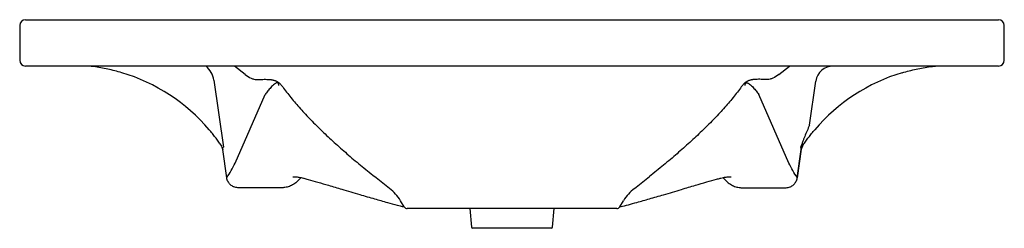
# Model space of a CAD drawing. Header units: millimetres. Extents: x 3600.904 to 3601.754, y 2494.793 to 2494.973.
import ezdxf

# ---------------------------------------------------------------- set-up
doc = ezdxf.new("R2010")
doc.units = ezdxf.units.MM
doc.layers.add('SANINDUSA', color=3, linetype='Continuous')

msp = doc.modelspace()

# ---------------------------------------------------------------- linework, layer by layer
at = {"layer": 'SANINDUSA'}
for p, q in [((3600.90888, 2494.97325), (3601.74888, 2494.97325)), ((3600.90388, 2494.96825), (3600.90388, 2494.93825)), ((3601.75388, 2494.93825), (3601.75388, 2494.96825)), ((3601.74888, 2494.93325), (3600.90888, 2494.93325)), ((3601.09846, 2494.92602), (3601.08928, 2494.93325)), ((3601.5593, 2494.92602), (3601.56848, 2494.93325)), ((3601.07144, 2494.92102), (3601.0797, 2494.86322)), ((3601.58573, 2494.88224), (3601.59117, 2494.92033)), ((3601.09001, 2494.84953), (3601.11566, 2494.90878)), ((3601.56776, 2494.84953), (3601.5421, 2494.90878)), ((3601.07754, 2494.86522), (3601.07776, 2494.86495)), ((3601.08265, 2494.83683), (3601.07919, 2494.86111)), ((3601.57854, 2494.86155), (3601.57501, 2494.83685)), ((3601.57511, 2494.83683), (3601.57858, 2494.86111)), ((3601.58, 2494.86495), (3601.57941, 2494.86437)), ((3601.58022, 2494.86522), (3601.58, 2494.86495)), ((3601.14676, 2494.83697), (3601.14518, 2494.83533)), ((3601.22322, 2494.82771), (3601.2103, 2494.83789)), ((3601.43454, 2494.82771), (3601.44746, 2494.83789)), ((3601.51101, 2494.83696), (3601.51258, 2494.83533)), ((3601.23592, 2494.81169), (3601.23263, 2494.81709)), ((3601.41928, 2494.81025), (3601.23848, 2494.81025)), ((3601.29239, 2494.81025), (3601.2938, 2494.79416)), ((3601.36396, 2494.79416), (3601.36537, 2494.81025)), ((3601.42184, 2494.81169), (3601.42513, 2494.81709)), ((3601.36296, 2494.79325), (3601.2948, 2494.79325))]:
    msp.add_line(p, q, dxfattribs=at)
at = {"layer": 'SANINDUSA', "flags": 128}
msp.add_lwpolyline([(3601.57501, 2494.83685), (3601.57503, 2494.83684), (3601.57505, 2494.83684), (3601.57507, 2494.83684), (3601.57508, 2494.83684), (3601.57509, 2494.83683), (3601.5751, 2494.83683), (3601.57511, 2494.83683), (3601.57511, 2494.83683)], dxfattribs=at)
at = {"layer": 'SANINDUSA'}
for centre, radius, start, end in [((3600.90888, 2494.96825), 0.005, 90, 180), ((3601.74888, 2494.96825), 0.005, 0, 90), ((3600.90888, 2494.93825), 0.005, 180, 270), ((3601.74888, 2494.93825), 0.005, 270, 0), ((3600.94638, 2494.77494), 0.15924, 40.49549, 73.35292), ((3601.71138, 2494.77494), 0.15924, 106.64708, 139.50451), ((3601.06961, 2494.85974), 0.00967, 8.14587, 32.59193), ((3601.58845, 2494.85955), 0.01, 145.46052, 171.8699), ((3601.58815, 2494.85974), 0.00967, 147.40807, 171.85413), ((3601.09255, 2494.83825), 0.01, 188.1301, 188.33623), ((3601.08278, 2494.8366), 0.000233, 96.14363, 120.89547), ((3601.57006, 2494.83755), 0.005, 351.66377, 351.8699), ((3601.57498, 2494.8366), 0.000233, 59.10453, 83.85637), ((3601.56521, 2494.83825), 0.01, 351.66377, 351.8699), ((3601.19846, 2494.79629), 0.04, 31.33026, 51.76311), ((3601.4593, 2494.79629), 0.04, 128.23689, 148.66974), ((3601.23848, 2494.81325), 0.003, 211.33026, 270), ((3601.41928, 2494.81325), 0.003, 270, 328.66974), ((3601.2948, 2494.79425), 0.001, 185, 270), ((3601.36296, 2494.79425), 0.001, 270, 355)]:
    msp.add_arc(centre, radius, start, end, dxfattribs=at)
for centre, major_axis, ratio, start_param, end_param in [((3601.05143, 2494.91825), (0.02021, 0), 0.989793, 0.139094, 0.848062), ((3601.60633, 2494.91825), (-0.01531, 0), 0.979989, 4.712389, 6.144091)]:
    msp.add_ellipse(centre, major_axis=major_axis, ratio=ratio, start_param=start_param, end_param=end_param, dxfattribs=at)
for points, knots in [([(3600.96726, 2494.9328), (3600.96722, 2494.9328), (3600.96713, 2494.93282), (3600.96613, 2494.93295), (3600.96467, 2494.93312), (3600.96367, 2494.93323), (3600.96345, 2494.93325), (3600.96342, 2494.93326)], [0, 0, 0, 0, 0.21363, 0.560277, 0.909587, 0.986186, 1, 1, 1, 1]), ([(3600.96772, 2494.93274), (3600.9676, 2494.93275), (3600.96748, 2494.93277), (3600.96731, 2494.93279), (3600.96726, 2494.9328), (3600.96726, 2494.9328)], [0, 0, 0, 0, 0.5, 0.5, 1, 1, 1, 1]), ([(3600.99199, 2494.9275), (3600.99, 2494.92809), (3600.988, 2494.92865), (3600.98398, 2494.92968), (3600.98196, 2494.93016), (3600.97589, 2494.93147), (3600.97182, 2494.93218), (3600.96772, 2494.93274)], [0, 0, 0, 0, 0.25, 0.25, 0.5, 0.5, 1, 1, 1, 1]), ([(3601.66577, 2494.9275), (3601.66776, 2494.92809), (3601.66976, 2494.92865), (3601.67378, 2494.92968), (3601.6758, 2494.93016), (3601.68187, 2494.93147), (3601.68594, 2494.93218), (3601.69005, 2494.93274)], [0, 0, 0, 0, 0.25, 0.25, 0.5, 0.5, 1, 1, 1, 1]), ([(3601.69005, 2494.93274), (3601.69016, 2494.93275), (3601.69028, 2494.93277), (3601.69045, 2494.93279), (3601.6905, 2494.9328), (3601.6905, 2494.9328)], [0, 0, 0, 0, 0.5, 0.5, 1, 1, 1, 1]), ([(3601.6905, 2494.9328), (3601.69054, 2494.9328), (3601.69064, 2494.93282), (3601.69163, 2494.93295), (3601.69309, 2494.93312), (3601.69409, 2494.93323), (3601.69431, 2494.93325), (3601.69434, 2494.93326)], [0, 0, 0, 0, 0.21363, 0.560277, 0.909587, 0.986186, 1, 1, 1, 1]), ([(3601.09846, 2494.92602), (3601.10023, 2494.92462), (3601.10194, 2494.92355), (3601.10443, 2494.92246), (3601.10524, 2494.92218), (3601.10683, 2494.92181), (3601.10762, 2494.92172), (3601.10838, 2494.92171)], [0, 0, 0, 0, 0.5, 0.5, 0.75, 0.75, 1, 1, 1, 1]), ([(3601.10838, 2494.92171), (3601.10937, 2494.92171), (3601.11049, 2494.92172), (3601.11239, 2494.92176), (3601.11307, 2494.92177), (3601.11449, 2494.92179), (3601.11525, 2494.9218), (3601.11686, 2494.9218), (3601.11772, 2494.92178), (3601.11914, 2494.9217), (3601.11963, 2494.92167), (3601.12041, 2494.92158), (3601.12068, 2494.92155), (3601.12124, 2494.92147), (3601.12153, 2494.92143), (3601.12214, 2494.92132), (3601.12246, 2494.92125), (3601.12313, 2494.92109), (3601.12348, 2494.92099), (3601.12405, 2494.92081), (3601.12424, 2494.92074), (3601.12466, 2494.92058), (3601.12488, 2494.92049), (3601.12533, 2494.92029), (3601.12556, 2494.92018), (3601.12606, 2494.91992), (3601.12631, 2494.91978), (3601.12684, 2494.91945), (3601.12709, 2494.91927), (3601.12748, 2494.91899), (3601.1276, 2494.9189), (3601.12784, 2494.9187), (3601.12796, 2494.91861), (3601.12829, 2494.91832), (3601.12851, 2494.91812), (3601.1289, 2494.91774), (3601.12908, 2494.91755), (3601.1296, 2494.917), (3601.1299, 2494.91664), (3601.13044, 2494.91597), (3601.13068, 2494.91564), (3601.13091, 2494.91531)], [0, 0, 0, 0, 0.25, 0.25, 0.375, 0.375, 0.5, 0.5, 0.625, 0.625, 0.6875, 0.6875, 0.71875, 0.71875, 0.75, 0.75, 0.78125, 0.78125, 0.8125, 0.8125, 0.828125, 0.828125, 0.84375, 0.84375, 0.859375, 0.859375, 0.875, 0.875, 0.890625, 0.890625, 0.898438, 0.898438, 0.90625, 0.90625, 0.921875, 0.921875, 0.9375, 0.9375, 0.96875, 0.96875, 1, 1, 1, 1]), ([(3601.54938, 2494.92171), (3601.54839, 2494.92171), (3601.54727, 2494.92172), (3601.54537, 2494.92176), (3601.54469, 2494.92177), (3601.54327, 2494.92179), (3601.54251, 2494.9218), (3601.5409, 2494.9218), (3601.54004, 2494.92178), (3601.53863, 2494.9217), (3601.53813, 2494.92167), (3601.53735, 2494.92158), (3601.53708, 2494.92155), (3601.53652, 2494.92147), (3601.53623, 2494.92143), (3601.53562, 2494.92132), (3601.5353, 2494.92125), (3601.53464, 2494.92109), (3601.53429, 2494.92099), (3601.53372, 2494.92081), (3601.53352, 2494.92074), (3601.5331, 2494.92058), (3601.53289, 2494.92049), (3601.53244, 2494.92029), (3601.5322, 2494.92018), (3601.5317, 2494.91992), (3601.53145, 2494.91978), (3601.53093, 2494.91945), (3601.53067, 2494.91927), (3601.53029, 2494.91899), (3601.53016, 2494.9189), (3601.52992, 2494.9187), (3601.52981, 2494.91861), (3601.52947, 2494.91832), (3601.52925, 2494.91812), (3601.52886, 2494.91774), (3601.52868, 2494.91755), (3601.52816, 2494.917), (3601.52787, 2494.91664), (3601.52733, 2494.91597), (3601.52708, 2494.91564), (3601.52685, 2494.91531)], [0, 0, 0, 0, 0.25, 0.25, 0.375, 0.375, 0.5, 0.5, 0.625, 0.625, 0.6875, 0.6875, 0.71875, 0.71875, 0.75, 0.75, 0.78125, 0.78125, 0.8125, 0.8125, 0.828125, 0.828125, 0.84375, 0.84375, 0.859375, 0.859375, 0.875, 0.875, 0.890625, 0.890625, 0.898438, 0.898438, 0.90625, 0.90625, 0.921875, 0.921875, 0.9375, 0.9375, 0.96875, 0.96875, 1, 1, 1, 1]), ([(3601.5593, 2494.92602), (3601.55753, 2494.92462), (3601.55582, 2494.92355), (3601.55333, 2494.92246), (3601.55252, 2494.92218), (3601.55093, 2494.92181), (3601.55014, 2494.92172), (3601.54938, 2494.92171)], [0, 0, 0, 0, 0.5, 0.5, 0.75, 0.75, 1, 1, 1, 1]), ([(3601.12769, 2494.91644), (3601.12766, 2494.91667), (3601.12763, 2494.91691), (3601.12757, 2494.91728), (3601.12754, 2494.91741), (3601.12747, 2494.91767), (3601.12743, 2494.91781), (3601.12735, 2494.91802), (3601.12732, 2494.91809), (3601.12724, 2494.91825), (3601.1272, 2494.91832), (3601.1271, 2494.91845), (3601.12707, 2494.9185), (3601.12699, 2494.91859), (3601.12694, 2494.91864), (3601.12683, 2494.91872), (3601.12676, 2494.91876), (3601.12665, 2494.91882), (3601.12659, 2494.91884), (3601.12645, 2494.91888), (3601.12636, 2494.91889), (3601.12621, 2494.9189), (3601.12614, 2494.9189), (3601.12595, 2494.91888), (3601.12584, 2494.91885), (3601.12552, 2494.91876), (3601.12533, 2494.91868), (3601.12497, 2494.9185), (3601.1248, 2494.9184), (3601.12432, 2494.9181), (3601.12402, 2494.91788), (3601.12316, 2494.9172), (3601.12264, 2494.91672), (3601.12163, 2494.91575), (3601.12114, 2494.91525), (3601.11974, 2494.91376), (3601.11886, 2494.91276), (3601.1172, 2494.91076), (3601.11641, 2494.90977), (3601.11566, 2494.90878)], [0, 0, 0, 0, 0.03125, 0.03125, 0.046875, 0.046875, 0.0625, 0.0625, 0.070312, 0.070312, 0.078125, 0.078125, 0.082031, 0.082031, 0.085937, 0.085937, 0.089844, 0.089844, 0.09375, 0.09375, 0.101562, 0.101562, 0.109375, 0.109375, 0.125, 0.125, 0.15625, 0.15625, 0.1875, 0.1875, 0.25, 0.25, 0.375, 0.375, 0.5, 0.5, 0.75, 0.75, 1, 1, 1, 1]), ([(3601.13091, 2494.91531), (3601.1331, 2494.91224), (3601.1355, 2494.90912), (3601.14062, 2494.90283), (3601.14335, 2494.89965), (3601.14768, 2494.89484), (3601.14916, 2494.89323), (3601.15218, 2494.89001), (3601.15372, 2494.88839), (3601.15842, 2494.88355), (3601.16167, 2494.88032), (3601.16839, 2494.87384), (3601.17186, 2494.8706), (3601.17899, 2494.8641), (3601.18266, 2494.86084), (3601.19021, 2494.85431), (3601.19408, 2494.85104), (3601.20203, 2494.84448), (3601.20611, 2494.84119), (3601.2103, 2494.83789)], [0, 0, 0, 0, 0.125, 0.125, 0.25, 0.25, 0.3125, 0.3125, 0.375, 0.375, 0.5, 0.5, 0.625, 0.625, 0.75, 0.75, 0.875, 0.875, 1, 1, 1, 1]), ([(3601.52685, 2494.91531), (3601.52466, 2494.91224), (3601.52227, 2494.90912), (3601.51714, 2494.90283), (3601.51441, 2494.89965), (3601.51008, 2494.89484), (3601.5086, 2494.89323), (3601.50559, 2494.89001), (3601.50405, 2494.88839), (3601.49934, 2494.88355), (3601.49609, 2494.88032), (3601.48937, 2494.87384), (3601.4859, 2494.8706), (3601.47877, 2494.8641), (3601.4751, 2494.86084), (3601.46755, 2494.85431), (3601.46368, 2494.85104), (3601.45573, 2494.84448), (3601.45165, 2494.84119), (3601.44746, 2494.83789)], [0, 0, 0, 0, 0.125, 0.125, 0.25, 0.25, 0.3125, 0.3125, 0.375, 0.375, 0.5, 0.5, 0.625, 0.625, 0.75, 0.75, 0.875, 0.875, 1, 1, 1, 1]), ([(3601.53007, 2494.91644), (3601.5301, 2494.91667), (3601.53013, 2494.91691), (3601.5302, 2494.91728), (3601.53022, 2494.91741), (3601.53029, 2494.91767), (3601.53033, 2494.91781), (3601.53041, 2494.91802), (3601.53044, 2494.91809), (3601.53052, 2494.91825), (3601.53057, 2494.91832), (3601.53066, 2494.91845), (3601.53069, 2494.9185), (3601.53077, 2494.91859), (3601.53082, 2494.91864), (3601.53094, 2494.91872), (3601.531, 2494.91876), (3601.53112, 2494.91882), (3601.53117, 2494.91884), (3601.53132, 2494.91888), (3601.5314, 2494.91889), (3601.53155, 2494.9189), (3601.53162, 2494.9189), (3601.53181, 2494.91888), (3601.53192, 2494.91885), (3601.53224, 2494.91876), (3601.53243, 2494.91868), (3601.53279, 2494.9185), (3601.53296, 2494.9184), (3601.53344, 2494.9181), (3601.53374, 2494.91788), (3601.5346, 2494.9172), (3601.53512, 2494.91672), (3601.53614, 2494.91575), (3601.53662, 2494.91525), (3601.53802, 2494.91376), (3601.5389, 2494.91276), (3601.54057, 2494.91076), (3601.54135, 2494.90977), (3601.5421, 2494.90878)], [0, 0, 0, 0, 0.03125, 0.03125, 0.046875, 0.046875, 0.0625, 0.0625, 0.070312, 0.070312, 0.078125, 0.078125, 0.082031, 0.082031, 0.085937, 0.085937, 0.089844, 0.089844, 0.09375, 0.09375, 0.101562, 0.101562, 0.109375, 0.109375, 0.125, 0.125, 0.15625, 0.15625, 0.1875, 0.1875, 0.25, 0.25, 0.375, 0.375, 0.5, 0.5, 0.75, 0.75, 1, 1, 1, 1]), ([(3601.07754, 2494.86522), (3601.07719, 2494.86574), (3601.07682, 2494.86627), (3601.07606, 2494.86734), (3601.07567, 2494.86788), (3601.07449, 2494.86952), (3601.07366, 2494.87063), (3601.07196, 2494.87285), (3601.07109, 2494.87395), (3601.06931, 2494.87615), (3601.0684, 2494.87725), (3601.06747, 2494.87834)], [0, 0, 0, 0, 0.125, 0.125, 0.25, 0.25, 0.5, 0.5, 0.75, 0.75, 1, 1, 1, 1]), ([(3601.58573, 2494.88224), (3601.58501, 2494.88063), (3601.5843, 2494.87901), (3601.58293, 2494.87578), (3601.58226, 2494.87416), (3601.58128, 2494.87173), (3601.58096, 2494.87092), (3601.58034, 2494.86931), (3601.58003, 2494.8685), (3601.57942, 2494.86691), (3601.57913, 2494.86613), (3601.5787, 2494.86498), (3601.57856, 2494.8646), (3601.57836, 2494.86405), (3601.5783, 2494.86387), (3601.57817, 2494.86353), (3601.57811, 2494.86337), (3601.57806, 2494.86322)], [0, 0, 0, 0, 0.25, 0.25, 0.5, 0.5, 0.625, 0.625, 0.75, 0.75, 0.875, 0.875, 0.9375, 0.9375, 0.96875, 0.96875, 1, 1, 1, 1]), ([(3601.58022, 2494.86522), (3601.58057, 2494.86574), (3601.58094, 2494.86627), (3601.5817, 2494.86734), (3601.58209, 2494.86788), (3601.58328, 2494.86952), (3601.58411, 2494.87063), (3601.5858, 2494.87285), (3601.58667, 2494.87395), (3601.58845, 2494.87615), (3601.58936, 2494.87725), (3601.59029, 2494.87834)], [0, 0, 0, 0, 0.125, 0.125, 0.25, 0.25, 0.5, 0.5, 0.75, 0.75, 1, 1, 1, 1]), ([(3601.07922, 2494.86155), (3601.07921, 2494.86153), (3601.0792, 2494.8615), (3601.07918, 2494.86144), (3601.07918, 2494.8614), (3601.07917, 2494.86128), (3601.07917, 2494.8612), (3601.07919, 2494.86111)], [0, 0, 0, 0, 0.25, 0.25, 0.5, 0.5, 1, 1, 1, 1]), ([(3601.07922, 2494.86155), (3601.07922, 2494.86174), (3601.07922, 2494.86192), (3601.07923, 2494.86225), (3601.07924, 2494.86241), (3601.07927, 2494.86259), (3601.07928, 2494.86264), (3601.07931, 2494.86274), (3601.07932, 2494.86278), (3601.07937, 2494.86289), (3601.07941, 2494.86293), (3601.07945, 2494.86294)], [0, 0, 0, 0, 0.25, 0.25, 0.5, 0.5, 0.625, 0.625, 0.75, 0.75, 1, 1, 1, 1]), ([(3601.07945, 2494.86294), (3601.0795, 2494.86295), (3601.07955, 2494.86298), (3601.07961, 2494.86305), (3601.07963, 2494.86307), (3601.07967, 2494.86314), (3601.07968, 2494.86318), (3601.0797, 2494.86322)], [0, 0, 0, 0, 0.5, 0.5, 0.75, 0.75, 1, 1, 1, 1]), ([(3601.57831, 2494.86294), (3601.57826, 2494.86295), (3601.57822, 2494.86298), (3601.57815, 2494.86305), (3601.57813, 2494.86307), (3601.5781, 2494.86314), (3601.57808, 2494.86318), (3601.57806, 2494.86322)], [0, 0, 0, 0, 0.5, 0.5, 0.75, 0.75, 1, 1, 1, 1]), ([(3601.57831, 2494.86294), (3601.57847, 2494.86319), (3601.57865, 2494.86346), (3601.57903, 2494.86395), (3601.57922, 2494.86418), (3601.57941, 2494.86437)], [0, 0, 0, 0, 0.5, 0.5, 1, 1, 1, 1]), ([(3601.57854, 2494.86155), (3601.57854, 2494.86174), (3601.57854, 2494.86192), (3601.57853, 2494.86225), (3601.57852, 2494.86241), (3601.57849, 2494.86259), (3601.57848, 2494.86264), (3601.57845, 2494.86274), (3601.57844, 2494.86278), (3601.57839, 2494.86289), (3601.57835, 2494.86293), (3601.57831, 2494.86294)], [0, 0, 0, 0, 0.25, 0.25, 0.5, 0.5, 0.625, 0.625, 0.75, 0.75, 1, 1, 1, 1]), ([(3601.57854, 2494.86155), (3601.57855, 2494.86153), (3601.57857, 2494.8615), (3601.57858, 2494.86144), (3601.57859, 2494.8614), (3601.57859, 2494.86128), (3601.57859, 2494.8612), (3601.57858, 2494.86111)], [0, 0, 0, 0, 0.25, 0.25, 0.5, 0.5, 1, 1, 1, 1]), ([(3601.09214, 2494.82826), (3601.09156, 2494.82828), (3601.09098, 2494.82835), (3601.08986, 2494.8286), (3601.08931, 2494.82877), (3601.08851, 2494.8291), (3601.08824, 2494.82922), (3601.08773, 2494.82948), (3601.08748, 2494.82963), (3601.08675, 2494.83008), (3601.08629, 2494.83043), (3601.08564, 2494.83101), (3601.08544, 2494.83122), (3601.08504, 2494.83164), (3601.08486, 2494.83186), (3601.08433, 2494.83253), (3601.08401, 2494.83302), (3601.08346, 2494.83404), (3601.08324, 2494.83457), (3601.08288, 2494.83566), (3601.08274, 2494.83622), (3601.08266, 2494.8368)], [0, 0, 0, 0, 0.125, 0.125, 0.25, 0.25, 0.3125, 0.3125, 0.375, 0.375, 0.5, 0.5, 0.5625, 0.5625, 0.625, 0.625, 0.75, 0.75, 0.875, 0.875, 1, 1, 1, 1]), ([(3601.13958, 2494.83766), (3601.13959, 2494.83766), (3601.1396, 2494.83766), (3601.13996, 2494.83772), (3601.1406, 2494.83775), (3601.14155, 2494.83774), (3601.14283, 2494.83764), (3601.14382, 2494.83753), (3601.14443, 2494.83742), (3601.14446, 2494.83741)], [0, 0, 0, 0, 0.101154, 0.2486, 0.412837, 0.589811, 0.78164, 0.988709, 1, 1, 1, 1]), ([(3601.14445, 2494.83742), (3601.14461, 2494.83739), (3601.14531, 2494.83729), (3601.14678, 2494.83698), (3601.1482, 2494.83663), (3601.14902, 2494.8364), (3601.14912, 2494.83637)], [0, 0, 0, 0, 0.1161903, 0.5155927, 0.9392548, 1, 1, 1, 1]), ([(3601.14912, 2494.83637), (3601.15033, 2494.8361), (3601.15431, 2494.83504), (3601.16147, 2494.83302), (3601.17118, 2494.83021), (3601.1833, 2494.82661), (3601.19654, 2494.82266), (3601.20968, 2494.81882), (3601.22048, 2494.81577), (3601.22861, 2494.81352), (3601.23304, 2494.81238), (3601.23592, 2494.81169)], [0, 0, 0, 0, 0.043716, 0.141671, 0.252184, 0.38379, 0.564032, 0.713326, 0.842375, 0.942855, 1, 1, 1, 1]), ([(3601.42184, 2494.81169), (3601.42519, 2494.8125), (3601.4297, 2494.81368), (3601.43784, 2494.81592), (3601.44797, 2494.81879), (3601.46083, 2494.82254), (3601.4741, 2494.8265), (3601.48653, 2494.83019), (3601.49663, 2494.83312), (3601.50377, 2494.83513), (3601.50763, 2494.83615), (3601.50864, 2494.83637)], [0, 0, 0, 0, 0.074074, 0.16033, 0.286671, 0.429433, 0.609353, 0.74869, 0.862597, 0.963258, 1, 1, 1, 1]), ([(3601.50864, 2494.83637), (3601.50883, 2494.83643), (3601.5098, 2494.8367), (3601.51134, 2494.83705), (3601.51271, 2494.83734), (3601.51328, 2494.83742), (3601.51332, 2494.83742)], [0, 0, 0, 0, 0.115197, 0.57684, 0.967207, 1, 1, 1, 1]), ([(3601.51332, 2494.83742), (3601.51349, 2494.83744), (3601.51425, 2494.83757), (3601.51535, 2494.83768), (3601.51653, 2494.83775), (3601.5174, 2494.83774), (3601.51795, 2494.8377), (3601.51821, 2494.83765), (3601.51819, 2494.83766), (3601.51818, 2494.83766)], [0, 0, 0, 0, 0.07541, 0.277539, 0.465676, 0.639863, 0.801584, 0.953895, 1, 1, 1, 1]), ([(3601.56562, 2494.82826), (3601.5662, 2494.82828), (3601.56678, 2494.82835), (3601.5679, 2494.8286), (3601.56845, 2494.82877), (3601.56925, 2494.8291), (3601.56952, 2494.82922), (3601.57003, 2494.82948), (3601.57028, 2494.82963), (3601.57101, 2494.83008), (3601.57147, 2494.83043), (3601.57212, 2494.83101), (3601.57232, 2494.83122), (3601.57272, 2494.83164), (3601.5729, 2494.83186), (3601.57344, 2494.83253), (3601.57375, 2494.83302), (3601.5743, 2494.83404), (3601.57453, 2494.83457), (3601.57488, 2494.83566), (3601.57502, 2494.83622), (3601.5751, 2494.8368)], [0, 0, 0, 0, 0.125, 0.125, 0.25, 0.25, 0.3125, 0.3125, 0.375, 0.375, 0.5, 0.5, 0.5625, 0.5625, 0.625, 0.625, 0.75, 0.75, 0.875, 0.875, 1, 1, 1, 1]), ([(3601.12988, 2494.82825), (3601.12968, 2494.82825), (3601.12947, 2494.82825), (3601.12914, 2494.82825), (3601.12903, 2494.82825), (3601.12881, 2494.82825), (3601.1287, 2494.82825), (3601.12849, 2494.82825), (3601.12839, 2494.82825), (3601.1282, 2494.82825), (3601.1281, 2494.82825), (3601.12782, 2494.82825), (3601.12765, 2494.82825), (3601.12713, 2494.82825), (3601.1268, 2494.82825), (3601.12616, 2494.82825), (3601.12584, 2494.82825), (3601.12551, 2494.82825)], [0, 0, 0, 0, 0.125, 0.125, 0.1875, 0.1875, 0.25, 0.25, 0.3125, 0.3125, 0.375, 0.375, 0.5, 0.5, 0.75, 0.75, 1, 1, 1, 1]), ([(3601.14454, 2494.83464), (3601.14354, 2494.83356), (3601.14245, 2494.83262), (3601.14071, 2494.83141), (3601.14011, 2494.83104), (3601.13887, 2494.83037), (3601.13825, 2494.83007), (3601.137, 2494.82955), (3601.13638, 2494.82932), (3601.13512, 2494.82893), (3601.13448, 2494.82877), (3601.1332, 2494.82851), (3601.13256, 2494.82842), (3601.13158, 2494.82832), (3601.13125, 2494.82829), (3601.13058, 2494.82826), (3601.13024, 2494.82825), (3601.12988, 2494.82825)], [0, 0, 0, 0, 0.25, 0.25, 0.375, 0.375, 0.5, 0.5, 0.625, 0.625, 0.75, 0.75, 0.875, 0.875, 0.9375, 0.9375, 1, 1, 1, 1]), ([(3601.51322, 2494.83464), (3601.51422, 2494.83356), (3601.51531, 2494.83262), (3601.51706, 2494.83141), (3601.51766, 2494.83104), (3601.51889, 2494.83037), (3601.51951, 2494.83007), (3601.52076, 2494.82955), (3601.52138, 2494.82932), (3601.52265, 2494.82893), (3601.52328, 2494.82877), (3601.52456, 2494.82851), (3601.5252, 2494.82842), (3601.52618, 2494.82832), (3601.52651, 2494.82829), (3601.52718, 2494.82826), (3601.52752, 2494.82825), (3601.52788, 2494.82825)], [0, 0, 0, 0, 0.25, 0.25, 0.375, 0.375, 0.5, 0.5, 0.625, 0.625, 0.75, 0.75, 0.875, 0.875, 0.9375, 0.9375, 1, 1, 1, 1]), ([(3601.52788, 2494.82825), (3601.52808, 2494.82825), (3601.52829, 2494.82825), (3601.52862, 2494.82825), (3601.52873, 2494.82825), (3601.52895, 2494.82825), (3601.52906, 2494.82825), (3601.52927, 2494.82825), (3601.52937, 2494.82825), (3601.52957, 2494.82825), (3601.52966, 2494.82825), (3601.52994, 2494.82825), (3601.53012, 2494.82825), (3601.53063, 2494.82825), (3601.53096, 2494.82825), (3601.5316, 2494.82825), (3601.53193, 2494.82825), (3601.53225, 2494.82825)], [0, 0, 0, 0, 0.125, 0.125, 0.1875, 0.1875, 0.25, 0.25, 0.3125, 0.3125, 0.375, 0.375, 0.5, 0.5, 0.75, 0.75, 1, 1, 1, 1])]:
    msp.add_open_spline(points, degree=3, knots=knots, dxfattribs=at)
for points in [[(3601.08275, 2494.83683), (3601.08519, 2494.84099), (3601.08761, 2494.84519), (3601.09001, 2494.84953)], [(3601.57501, 2494.83683), (3601.57258, 2494.84099), (3601.57015, 2494.84519), (3601.56776, 2494.84953)], [(3601.14518, 2494.83533), (3601.14497, 2494.8351), (3601.14476, 2494.83487), (3601.14454, 2494.83464)], [(3601.51258, 2494.83533), (3601.51279, 2494.8351), (3601.51301, 2494.83487), (3601.51322, 2494.83464)], [(3601.09255, 2494.82825), (3601.09242, 2494.82825), (3601.09228, 2494.82825), (3601.09214, 2494.82826)], [(3601.12551, 2494.82825), (3601.11453, 2494.82825), (3601.10354, 2494.82825), (3601.09255, 2494.82825)], [(3601.53225, 2494.82825), (3601.54324, 2494.82825), (3601.55422, 2494.82825), (3601.56521, 2494.82825)], [(3601.56521, 2494.82825), (3601.56535, 2494.82825), (3601.56549, 2494.82825), (3601.56562, 2494.82826)]]:
    msp.add_open_spline(points, degree=3, dxfattribs=at)

doc.saveas('drawing.dxf')
